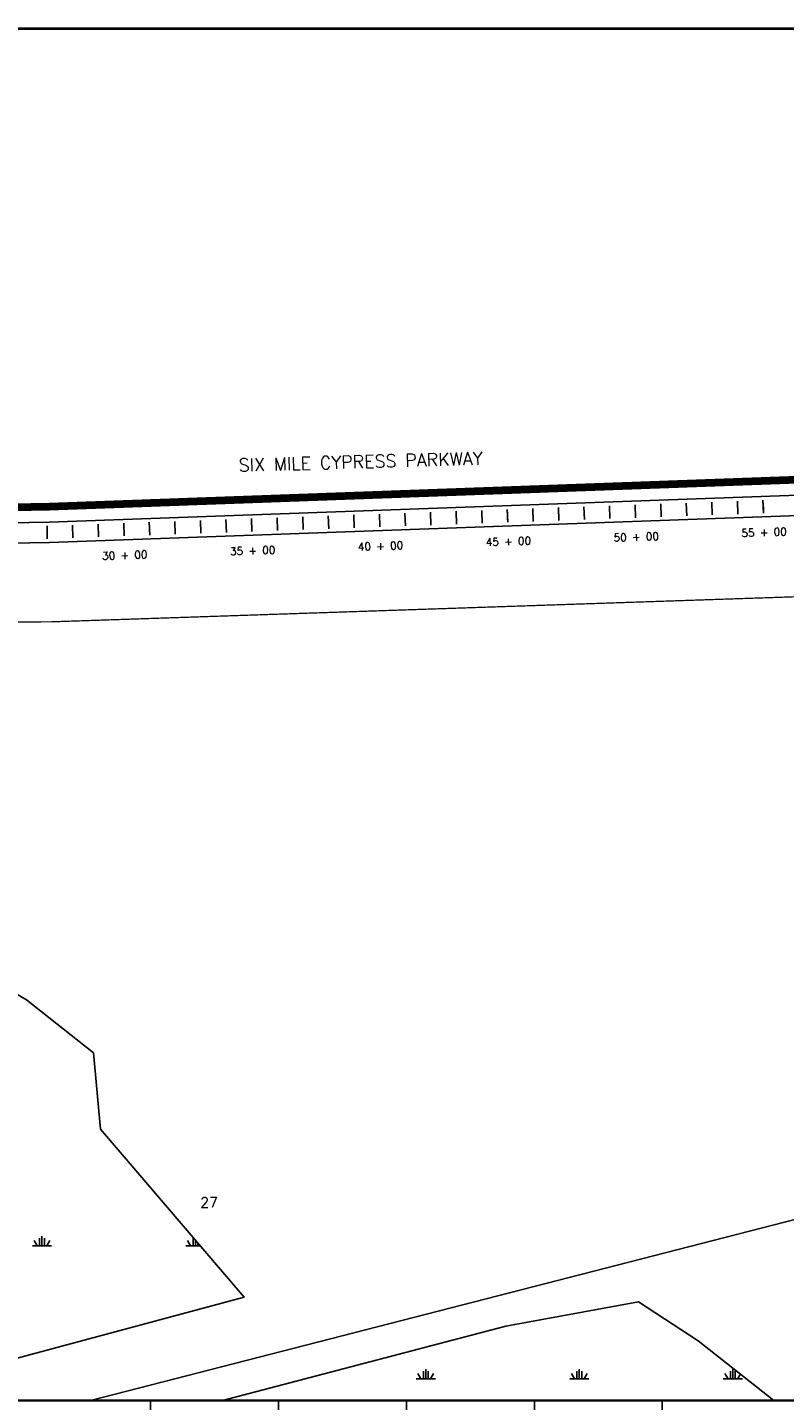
# Model space of a CAD drawing. Extents: x 236772 to 253542, y 822159 to 834586.
# Tile 3 of 5: x 239681 to 242640, y 829221 to 834586. Entities that reach past the tile are written whole.
import ezdxf
from ezdxf.enums import TextEntityAlignment as Align

# ---------------------------------------------------------------- set-up
doc = ezdxf.new("R2010")
doc.units = 0
doc.header["$LTSCALE"] = 800
for name, pattern in [('CENTER', [0]), ('DASHED', [0]), ('PHANTOM', [0])]:
    doc.linetypes.add(name, pattern=pattern)
doc.layers.get('0').update_dxf_attribs({"linetype": 'CONTINUOUS'})
for name, color, linetype in [('BORDER', 1, 'CONTINUOUS'), ('GRID', 2, 'CONTINUOUS'), ('HATCH', 3, 'CONTINUOUS'), ('MAJROADS', 9, 'CONTINUOUS'), ('PLAKES', 5, 'CONTINUOUS'), ('ROW', 12, 'PHANTOM'), ('STATIONS', 7, 'CONTINUOUS'), ('SUBBASINS', 6, 'DASHED'), ('SURVCENTER', 7, 'CENTER'), ('TEXT', 7, 'CONTINUOUS'), ('WSHEDS', 11, 'CONTINUOUS')]:
    doc.layers.add(name, color=color, linetype=linetype)
doc.styles.get("Standard").update_dxf_attribs({"font": 'ROMANT'})

# ---------------------------------------------------------------- blocks, each defined once
blk = doc.blocks.new('FCSTCK')
at = {"layer": 'SURVCENTER', "color": 0}
blk.add_line((0, -0.5), (0, 0.5), dxfattribs=at)
blk = doc.blocks.new('FCSTA')
at = {"color": 0}
blk.add_attdef('FCSTA', text='', height=1, dxfattribs=at).set_placement((0, 0), align=Align.MIDDLE)
blk = doc.blocks.new('*X')
at = {"color": 0}
for p, q in [((239737.5, 829825.5), (239737.5, 829863)), ((239700, 829825.5), (239775, 829825.5)), ((239718.7, 829825.5), (239706.7, 829846.3)), ((239728.1, 829825.5), (239728.1, 829855.5)), ((239746.9, 829825.5), (239746.9, 829855.5)), ((239756.3, 829825.5), (239768.3, 829846.3)), ((240300, 829825.5), (240355.2, 829825.5)), ((240318.7, 829825.5), (240306.7, 829846.3)), ((240328.1, 829825.5), (240328.1, 829855.5)), ((240337.5, 829825.5), (240337.5, 829846.3)), ((240346.9, 829825.5), (240346.9, 829835.3)), ((241218.7, 829305.9), (241206.7, 829326.7)), ((241228.1, 829305.9), (241228.1, 829335.9)), ((241237.5, 829305.9), (241237.5, 829343.4)), ((241246.9, 829305.9), (241246.9, 829335.9)), ((241256.3, 829305.9), (241268.3, 829326.7)), ((241818.7, 829305.9), (241806.7, 829326.7)), ((241828.1, 829305.9), (241828.1, 829335.9)), ((241837.5, 829305.9), (241837.5, 829343.4)), ((241846.9, 829305.9), (241846.9, 829335.9)), ((241856.3, 829305.9), (241868.3, 829326.7)), ((242418.7, 829305.9), (242406.7, 829326.7)), ((242428.1, 829305.9), (242428.1, 829335.9)), ((242437.5, 829305.9), (242437.5, 829343.4)), ((242446.9, 829305.9), (242446.9, 829335.9)), ((242456.3, 829305.9), (242466.8, 829324.2)), ((241200, 829305.9), (241275, 829305.9)), ((241800, 829305.9), (241875, 829305.9)), ((242400, 829305.9), (242475, 829305.9))]:
    blk.add_line(p, q, dxfattribs=at)

msp = doc.modelspace()

# ---------------------------------------------------------------- linework, layer by layer
at = {"layer": 'BORDER', "color": 0, "const_width": 10}
msp.add_lwpolyline([(236786.8, 824121), (253536.8, 824121), (253536.8, 834581), (236786.8, 834581)], close=True, dxfattribs=at)
msp.add_lwpolyline([(236786.8, 829221), (253536.8, 829221)], dxfattribs=at)
at = {"layer": 'GRID', "color": 0}
for points in [[(240161.8, 824221), (240161.8, 829221)], [(240661.8, 824221), (240661.8, 829221)], [(241161.8, 824221), (241161.8, 829221)], [(241661.8, 824221), (241661.8, 829221)], [(242161.8, 824221), (242161.8, 829221)]]:
    msp.add_lwpolyline(points, dxfattribs=at)
at = {"layer": 'MAJROADS', "color": 0}
for points in [[(243820, 832850.1), (239763.6, 832713.5), (238966.1, 832711.7), (238460.3, 832690.9), (238192.8, 832729.6), (237945.7, 832794), (237514.1, 833000.3), (237293.8, 833154.4), (236786.8, 833523.2)], [(253536.8, 829549), (249303.7, 830759.1), (248967.6, 830813), (248658.2, 830846.2), (248449, 830916.3), (248006.2, 830998.7), (247778.5, 831013), (247272.7, 830996.2), (247072.9, 831006.2), (246602.6, 830939.1), (246141.8, 830835.8), (243765.1, 830206.5), (239927.4, 829221)]]:
    msp.add_lwpolyline(points, dxfattribs=at)
at = {"layer": 'PLAKES', "color": 0}
msp.add_lwpolyline([(243306.8, 832781.2), (239765.2, 832653.6), (238355.3, 832629, 0.167872), (238294, 832606.6), (237656.3, 832088.1, -0.289472), (237603.3, 832081.8), (237360.4, 832197.4, 0.289472), (237307.4, 832191), (237221.5, 832121.2, 0.551022), (237231.5, 832037.3), (237811.3, 831761.2, 0.289472), (237864.4, 831767.5), (237950.3, 831837.4, 0.551022), (237940.2, 831921.3), (237783.2, 831996.1, -0.551022), (237773.2, 832080), (238323, 832527.1, -0.167872), (238384.4, 832549.5), (239767.3, 832573.6), (243309.7, 832701.3), (243410.4, 832684.9), (243632.4, 832692.9)], format="xyb", dxfattribs=at)
at = {"layer": 'ROW', "color": 0}
for points in [[(239087.1, 829221), (239263.1, 829267), (239450.4, 829335.7), (240527.2, 829624.4), (239966.2, 830280.8), (239939.1, 830579.4), (239677.7, 830787), (239041.6, 831162.4), (238473.7, 831263.9), (238427.4, 831281.6), (237902.2, 831543.7), (237211.9, 831870.2), (237110.4, 832070.5), (237108.6, 831841.4), (237055.7, 831887), (236786.8, 832439.2)], [(240442.5, 829221), (241550, 829511.8), (242068.6, 829607.1), (242301.8, 829454.6), (242597.5, 829221)]]:
    msp.add_lwpolyline(points, dxfattribs=at)
at = {"layer": 'SUBBASINS', "color": 0, "linetype": 'DASHED', "const_width": 5}
for points in [[(236870.9, 832266.6), (238162, 832737.6), (238192.8, 832729.6), (238460.3, 832690.9), (238966.1, 832711.7), (239763.6, 832713.5), (243788.4, 832849), (246359.2, 832920.6), (249116.5, 832975.7)], [(248008.6, 831035.7), (247780.9, 831050), (247275.1, 831033.2), (247075.4, 831043.2), (246605, 830976), (246144.3, 830872.8), (243841.7, 830263.1), (243841.7, 832396.2), (243788.6, 832398.8), (239771.7, 832263.6), (238975.9, 832261.7), (238457.7, 832240.4), (238228.1, 832100.8), (238044.4, 831887.6), (237805.1, 831589.6)]]:
    msp.add_lwpolyline(points, dxfattribs=at)
at = {"layer": 'WSHEDS', "color": 0, "const_width": 30}
msp.add_lwpolyline([(236786.8, 833523.2), (237293.8, 833154.4), (237945.7, 832794), (238192.8, 832729.6), (238460.3, 832690.9), (239763.6, 832713.5), (243732.7, 832856.6), (252912.1, 833014.9)], dxfattribs=at)

# ---------------------------------------------------------------- block references
at = {"layer": 'HATCH', "color": 0}
msp.add_blockref('*X', (0, 0), dxfattribs=at)
msp.add_blockref('*X', (0, 0), dxfattribs=at)
msp.add_blockref('*X', (0, 0), dxfattribs=at)
at = {"layer": 'STATIONS', "color": 0}
for p, xscale, yscale, zscale, rotation in [((241556.8, 832677.7), 50, 50, 50, 2), ((241656.7, 832681.2), 50, 50, 50, 2), ((241756.7, 832684.8), 50, 50, 50, 2), ((241856.6, 832688.4), 50, 50, 50, 2), ((241956.5, 832692), 50, 50, 50, 2), ((242056.5, 832695.6), 50, 50, 50, 2), ((242056.5, 832695.6), 30, 30, 30, 2), ((242156.4, 832699.1), 50, 50, 50, 2), ((242256.4, 832702.7), 50, 50, 50, 2), ((242356.3, 832706.3), 50, 50, 50, 2), ((242456.2, 832709.9), 50, 50, 50, 2), ((242556.2, 832713.4), 50, 50, 50, 2), ((242556.2, 832713.4), 30, 30, 30, 2), ((240057.8, 832624), 50, 50, 50, 2), ((240157.7, 832627.6), 50, 50, 50, 2), ((240257.6, 832631.2), 50, 50, 50, 2), ((240357.6, 832634.7), 50, 50, 50, 2), ((240457.5, 832638.3), 50, 50, 50, 2), ((240557.4, 832641.9), 50, 50, 50, 2), ((240557.4, 832641.9), 30, 30, 30, 2), ((240657.4, 832645.5), 50, 50, 50, 2), ((240757.3, 832649.1), 50, 50, 50, 2), ((240857.3, 832652.6), 50, 50, 50, 2), ((240957.2, 832656.2), 50, 50, 50, 2), ((241057.1, 832659.8), 50, 50, 50, 2), ((241057.1, 832659.8), 30, 30, 30, 2), ((241157.1, 832663.4), 50, 50, 50, 2), ((241257, 832666.9), 50, 50, 50, 2), ((241356.9, 832670.5), 50, 50, 50, 2), ((241456.9, 832674.1), 50, 50, 50, 2), ((241556.8, 832677.7), 30, 30, 30, 2), ((239758, 832613.4), 50, 50, 50, 1), ((239857.9, 832616.9), 50, 50, 50, 2), ((239957.8, 832620.4), 50, 50, 50, 2), ((240057.8, 832624), 30, 30, 30, 2)]:
    msp.add_blockref('FCSTCK', p, dxfattribs=dict(at, xscale=xscale, yscale=yscale, zscale=zscale, rotation=rotation))
at = {"layer": 'STATIONS', "color": 0, "xscale": 30, "yscale": 30, "zscale": 30, "rotation": 2}
for p, values in [((241560.4, 832577.7), {'FCSTA': '45 + 00'}), ((242060.1, 832595.6), {'FCSTA': '50 + 00'}), ((242559.7, 832613.5), {'FCSTA': '55 + 00'}), ((240061.3, 832524.1), {'FCSTA': '30 + 00'}), ((240561, 832542), {'FCSTA': '35 + 00'}), ((241060.7, 832559.8), {'FCSTA': '40 + 00'})]:
    msp.add_blockref('FCSTA', p, dxfattribs=at).add_auto_attribs(values)

# ---------------------------------------------------------------- texts
at = {"layer": 'MAJROADS', "color": 0}
msp.add_text('SIX MILE CYPRESS PARKWAY', height=50, rotation=1.6175, dxfattribs=at).set_placement((240506.8, 832850.9))
at = {"layer": 'TEXT', "color": 0}
msp.add_text('27', height=40, dxfattribs=at).set_placement((240356.2, 829975.4))

doc.saveas('drawing.dxf')
